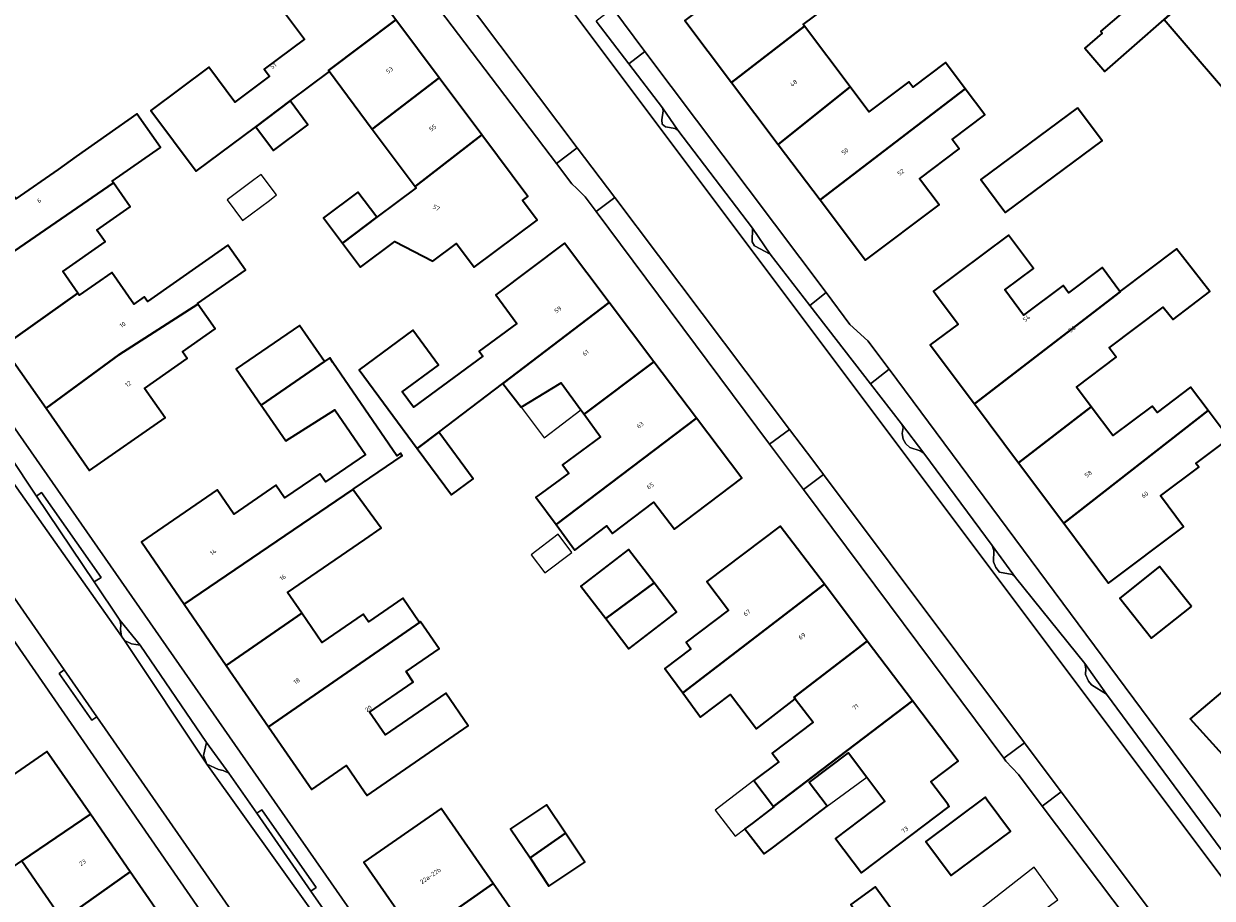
# Model space of a CAD drawing. Header units: metres. Extents: x 183400 to 185591, y 327112 to 329102.
# Tile 24 of 107: x 184040 to 184137, y 327582 to 327654. Entities that reach past the tile are written whole.
import ezdxf

# ---------------------------------------------------------------- set-up
doc = ezdxf.new("R2010")
doc.units = ezdxf.units.M
for name, color, linetype, lineweight in [('B-WE-GR-GROENVOORZIENING-GV', 80, 'Continuous', 18), ('B-WE-GR-HAAG-GV', 90, 'GR-HAAG1', 13), ('B-WE-OG-BEBOUWING-GV', 7, 'Continuous', 35), ('B-WE-OG-BEBOUWING_HUISNUMMER-T18', 10, 'Continuous', 18), ('B-WE-OG-BEBOUWING_LUIFEL-GV', 7, 'Continuous', 18), ('B-WE-OG-BEBOUWING_OVERIG-GV', 7, 'Continuous', 18), ('B-WE-OG-TERREIN_ERF-GV', 7, 'Continuous', 18), ('B-WE-VH-VERHARDING_ASFALT-GV', 252, 'Continuous', 18), ('B-WE-VH-VERHARDING_BETONSTRAATSTEEN-GV', 252, 'Continuous', 18), ('B-WE-VH-VERHARDING_TEGEL-GV', 252, 'Continuous', 18)]:
    doc.layers.add(name, color=color, linetype=linetype, lineweight=lineweight)
doc.styles.add('NLCS-ISO-M200-T25', font='NLCS-ISO.ttf')
doc.linetypes.add('GR-HAAG1', pattern='A,6,[176,NLCS.SHX,S=0.125,R=0,X=0,Y=0],-2', length=8)

msp = doc.modelspace()

# ---------------------------------------------------------------- linework, layer by layer
at = {"layer": 'B-WE-GR-GROENVOORZIENING-GV', "flags": 128}
for points in [[(184091.9, 327646.79), (184091.95, 327646.56), (184091.84, 327645.81), (184091.87, 327645.46), (184092.12, 327645.24), (184092.91, 327645.11), (184093.13, 327644.97), (184091.9, 327646.79)], [(184099.22, 327636.99), (184099.19, 327635.88), (184099.38, 327635.54), (184100.66, 327634.87), (184099.22, 327636.99)], [(184113.18, 327618.65), (184111.36, 327621.03), (184111.5, 327620.73), (184111.43, 327620.25), (184111.51, 327619.79), (184111.73, 327619.4), (184112.05, 327619.09), (184112.88, 327618.83), (184113.18, 327618.65)], [(184118.75, 327611.1), (184118.9, 327610.71), (184118.86, 327609.79), (184119.06, 327609.32), (184119.35, 327608.95), (184120.39, 327608.74), (184120.66, 327608.5), (184118.75, 327611.1)], [(184047.65, 327605.02), (184047.74, 327604.65), (184047.7, 327604.27), (184047.79, 327603.73), (184048.035, 327603.367), (184048.61, 327603.09), (184049.3, 327602.99), (184047.65, 327605.02)], [(184126.3, 327601.49), (184126.4, 327601.05), (184126.37, 327600.59), (184126.62, 327600.05), (184126.86, 327599.76), (184128.07, 327599), (184126.3, 327601.49)], [(184054.72, 327595.04), (184054.47, 327594), (184054.74, 327593.28), (184055.7, 327592.86), (184056.08, 327592.78), (184056.53, 327592.56), (184054.72, 327595.04)]]:
    msp.add_lwpolyline(points, close=True, dxfattribs=at)
at = {"layer": 'B-WE-GR-HAAG-GV', "flags": 128}
for points in [[(184091.9, 327646.79), (184091.95, 327646.56), (184091.84, 327645.81), (184091.87, 327645.46), (184092.12, 327645.24), (184092.91, 327645.11), (184093.13, 327644.97), (184091.9, 327646.79)], [(184099.22, 327636.99), (184099.19, 327635.88), (184099.38, 327635.54), (184100.66, 327634.87), (184099.22, 327636.99)], [(184113.18, 327618.65), (184111.36, 327621.03), (184111.5, 327620.73), (184111.43, 327620.25), (184111.51, 327619.79), (184111.73, 327619.4), (184112.05, 327619.09), (184112.88, 327618.83), (184113.18, 327618.65)], [(184118.75, 327611.1), (184118.9, 327610.71), (184118.86, 327609.79), (184119.06, 327609.32), (184119.35, 327608.95), (184120.39, 327608.74), (184120.66, 327608.5), (184118.75, 327611.1)], [(184047.79, 327603.73), (184048.035, 327603.367), (184048.61, 327603.09), (184049.3, 327602.99), (184047.65, 327605.02), (184047.74, 327604.65), (184047.7, 327604.27), (184047.79, 327603.73)], [(184128.07, 327599), (184126.3, 327601.49), (184126.4, 327601.05), (184126.37, 327600.59), (184126.62, 327600.05), (184126.86, 327599.76), (184128.07, 327599)], [(184054.74, 327593.28), (184055.7, 327592.86), (184056.08, 327592.78), (184056.53, 327592.56), (184054.72, 327595.04), (184054.47, 327594), (184054.74, 327593.28)]]:
    msp.add_lwpolyline(points, close=True, dxfattribs=at)
at = {"layer": 'B-WE-OG-BEBOUWING-GV', "flags": 128}
for points in [[(184132.778, 327653.999), (184141.17, 327661.341), (184137.247, 327665.925), (184132.049, 327661.342), (184134.27, 327658.746), (184127.607, 327653.044), (184127.737, 327652.893), (184126.308, 327651.671), (184127.938, 327649.764), (184132.778, 327653.999)], [(184097.523, 327648.86), (184103.46, 327653.444), (184103.35, 327653.59), (184106.6, 327656.03), (184109.27, 327658.04), (184113.85, 327661.49), (184111.03, 327665.23), (184109.38, 327663.98), (184110.62, 327662.33), (184105.03, 327658.11), (184104.39, 327658.96), (184101.14, 327656.52), (184099.702, 327658.434), (184093.708, 327653.926), (184097.523, 327648.86)], [(184141.17, 327661.341), (184132.778, 327653.999), (184139.49, 327646.156), (184145.796, 327651.553), (184145.369, 327652.052), (184143.033, 327654.782), (184145.198, 327656.635), (184141.17, 327661.341)], [(184058.729, 327645.258), (184061.527, 327647.361), (184064.732, 327649.754), (184064.662, 327649.847), (184070.143, 327653.973), (184066.523, 327658.819), (184060.987, 327654.684), (184062.693, 327652.4), (184059.408, 327649.947), (184059.845, 327649.362), (184057.025, 327647.255), (184054.9, 327650.099), (184050.174, 327646.568), (184053.866, 327641.625), (184058.729, 327645.258)], [(184070.143, 327653.973), (184064.662, 327649.847), (184064.732, 327649.754), (184068.235, 327645.064), (184073.678, 327649.241), (184070.143, 327653.973)], [(184107.173, 327648.512), (184103.46, 327653.444), (184097.523, 327648.86), (184101.321, 327643.816), (184107.173, 327648.512)], [(184107.173, 327648.512), (184101.321, 327643.816), (184104.734, 327639.283), (184116.568, 327648.351), (184114.96, 327650.49), (184112.28, 327648.48), (184111.96, 327648.91), (184108.71, 327646.47), (184107.173, 327648.512)], [(184077.16, 327644.58), (184073.678, 327649.241), (184068.235, 327645.064), (184071.729, 327640.386), (184077.16, 327644.58)], [(184104.734, 327639.283), (184108.434, 327634.369), (184114.428, 327638.886), (184112.83, 327641), (184116.07, 327643.44), (184115.5, 327644.21), (184118.17, 327646.22), (184116.568, 327648.351), (184104.734, 327639.283)], [(184061.527, 327647.361), (184058.729, 327645.258), (184060.177, 327643.319), (184062.981, 327645.414), (184061.527, 327647.361)], [(184125.72, 327646.8), (184117.84, 327640.95), (184119.709, 327638.427), (184119.84, 327638.25), (184127.73, 327644.09), (184125.72, 327646.8)], [(184034.758, 327632.16), (184047.13, 327640.677), (184047.03, 327640.82), (184050.965, 327643.568), (184049.046, 327646.317), (184044.101, 327642.814), (184042.632, 327641.774), (184039.188, 327639.369), (184037.506, 327641.708), (184031.177, 327637.288), (184034.758, 327632.16)], [(184077.16, 327644.58), (184071.729, 327640.386), (184071.817, 327640.268), (184068.605, 327637.869), (184065.801, 327635.774), (184067.273, 327633.804), (184070.077, 327635.898), (184073.154, 327634.285), (184075.09, 327635.736), (184076.542, 327633.8), (184081.663, 327637.638), (184080.464, 327639.238), (184080.904, 327639.568), (184077.16, 327644.58)], [(184044.241, 327631.679), (184043.005, 327633.449), (184046.465, 327635.865), (184045.79, 327636.832), (184048.496, 327638.721), (184047.13, 327640.677), (184034.758, 327632.16), (184038.128, 327627.333), (184044.241, 327631.679)], [(184065.801, 327635.774), (184068.605, 327637.869), (184067.067, 327639.928), (184064.263, 327637.833), (184065.801, 327635.774)], [(184117.306, 327622.672), (184129.198, 327631.791), (184129.171, 327631.828), (184127.719, 327633.767), (184124.988, 327631.723), (184124.55, 327632.309), (184121.324, 327629.894), (184119.781, 327631.955), (184122.122, 327633.707), (184120.088, 327636.423), (184113.974, 327631.847), (184114.139, 327631.626), (184115.981, 327629.166), (184113.716, 327627.47), (184117.306, 327622.672)], [(184044.241, 327631.679), (184038.128, 327627.333), (184041.644, 327622.298), (184047.577, 327626.652), (184054.015, 327630.783), (184053.981, 327630.831), (184057.884, 327633.556), (184056.464, 327635.589), (184049.905, 327631.009), (184049.641, 327631.386), (184048.797, 327630.797), (184046.993, 327633.379), (184044.345, 327631.53), (184044.241, 327631.679)], [(184071.89, 327619.013), (184073.659, 327620.361), (184078.864, 327624.33), (184087.529, 327630.936), (184083.891, 327635.754), (184078.31, 327631.535), (184080.01, 327629.22), (184076.93, 327626.95), (184077.23, 327626.54), (184071.6, 327622.4), (184070.68, 327623.65), (184073.63, 327625.82), (184071.53, 327628.67), (184067.15, 327625.44), (184071.89, 327619.013)], [(184126.833, 327622.417), (184125.625, 327624.03), (184128.874, 327626.462), (184128.303, 327627.224), (184132.704, 327630.553), (184133.499, 327629.528), (184136.491, 327631.826), (184133.772, 327635.299), (184129.171, 327631.828), (184129.198, 327631.791), (184117.306, 327622.672), (184120.914, 327617.852), (184126.833, 327622.417)], [(184054.015, 327630.783), (184047.577, 327626.652), (184041.644, 327622.298), (184045.192, 327617.217), (184051.341, 327621.511), (184049.664, 327623.913), (184053.148, 327626.346), (184052.753, 327626.912), (184055.418, 327628.773), (184054.015, 327630.783)], [(184087.529, 327630.936), (184078.864, 327624.33), (184080.38, 327622.38), (184083.63, 327624.38), (184085.242, 327622.163), (184085.502, 327621.806), (184091.191, 327626.086), (184087.529, 327630.936)], [(184059.181, 327622.563), (184064.33, 327626.1), (184062.3, 327629.06), (184057.15, 327625.52), (184059.181, 327622.563)], [(184052.908, 327606.32), (184066.656, 327615.674), (184066.764, 327615.748), (184070.679, 327618.412), (184070.53, 327618.63), (184070.24, 327618.43), (184065.008, 327626.04), (184064.76, 327626.4), (184064.33, 327626.1), (184059.181, 327622.563), (184059.373, 327622.284), (184061.19, 327619.64), (184065.174, 327622.176), (184067.671, 327618.542), (184064.408, 327616.298), (184063.955, 327616.957), (184061.088, 327614.985), (184060.374, 327616.023), (184056.954, 327613.671), (184055.594, 327615.648), (184049.415, 327611.398), (184052.908, 327606.32)], [(184094.656, 327621.499), (184091.191, 327626.086), (184085.502, 327621.806), (184086.83, 327619.98), (184083.74, 327617.7), (184084.24, 327617.02), (184081.72, 327615.16), (184081.568, 327615.048), (184083.207, 327612.828), (184094.656, 327621.499)], [(184126.833, 327622.417), (184120.914, 327617.852), (184124.596, 327612.931), (184136.357, 327622.108), (184134.933, 327624.01), (184132.197, 327621.963), (184131.811, 327622.479), (184128.59, 327620.069), (184126.833, 327622.417)], [(184094.656, 327621.499), (184083.207, 327612.828), (184084.747, 327610.741), (184087.349, 327612.706), (184087.807, 327612.099), (184091.182, 327614.648), (184092.852, 327612.438), (184098.358, 327616.596), (184094.656, 327621.499)], [(184136.357, 327622.108), (184124.596, 327612.931), (184128.247, 327608.052), (184134.366, 327612.631), (184132.477, 327615.154), (184135.6, 327617.491), (184135.367, 327617.802), (184138.067, 327619.823), (184136.357, 327622.108)], [(184073.659, 327620.361), (184071.89, 327619.013), (184074.68, 327615.23), (184076.46, 327616.54), (184073.659, 327620.361)], [(184062.479, 327605.587), (184061.32, 327607.272), (184067.626, 327611.61), (184068.962, 327612.529), (184066.656, 327615.674), (184052.908, 327606.32), (184056.335, 327601.338), (184062.479, 327605.587)], [(184093.531, 327599.09), (184105.078, 327607.947), (184101.489, 327612.694), (184095.506, 327608.171), (184097.267, 327605.842), (184093.805, 327603.224), (184094.203, 327602.698), (184092.064, 327601.08), (184093.531, 327599.09)], [(184087.26, 327605.159), (184091.203, 327608.069), (184089.12, 327610.79), (184085.23, 327607.81), (184087.26, 327605.159)], [(184134.993, 327606.134), (184132.384, 327609.4), (184129.164, 327606.827), (184131.758, 327603.55), (184134.993, 327606.134)], [(184087.26, 327605.159), (184089.15, 327602.69), (184093.04, 327605.67), (184091.203, 327608.069), (184087.26, 327605.159)], [(184105.078, 327607.947), (184093.531, 327599.09), (184094.989, 327597.112), (184097.424, 327598.952), (184099.541, 327596.167), (184102.707, 327598.612), (184102.614, 327598.736), (184108.582, 327603.313), (184105.078, 327607.947)], [(184062.479, 327605.587), (184056.335, 327601.338), (184059.783, 327596.326), (184072.168, 327604.877), (184072.133, 327604.927), (184072.05, 327604.871), (184070.718, 327606.807), (184067.917, 327604.88), (184067.475, 327605.523), (184064.114, 327603.21), (184062.479, 327605.587)], [(184072.168, 327604.877), (184059.783, 327596.326), (184063.292, 327591.224), (184066.134, 327593.179), (184067.606, 327591.039), (184067.812, 327590.74), (184076.051, 327596.408), (184074.22, 327599.069), (184069.277, 327595.669), (184068.002, 327597.522), (184071.569, 327599.976), (184070.98, 327600.833), (184073.674, 327602.686), (184072.168, 327604.877)], [(184112.253, 327598.456), (184108.582, 327603.313), (184102.614, 327598.736), (184102.707, 327598.612), (184104.157, 327596.696), (184100.83, 327594.181), (184101.361, 327593.479), (184099.343, 327591.954), (184100.943, 327589.837), (184112.253, 327598.456)], [(184147.542, 327592.383), (184140.117, 327600.834), (184139.936, 327600.678), (184139.642, 327600.99), (184134.894, 327596.979), (184137.742, 327593.817), (184142.652, 327588.148), (184147.542, 327592.383)], [(184112.253, 327598.456), (184100.943, 327589.837), (184100.973, 327589.797), (184099.194, 327588.452), (184098.61, 327588.011), (184100.182, 327585.972), (184100.75, 327586.394), (184102.529, 327587.739), (184105.321, 327589.85), (184103.85, 327591.796), (184107.04, 327594.209), (184108.543, 327592.221), (184110.019, 327590.268), (184105.991, 327587.222), (184108.102, 327584.431), (184115.265, 327589.846), (184115.136, 327590.017), (184113.757, 327591.84), (184115.983, 327593.523), (184112.253, 327598.456)], [(184039.666, 327585.393), (184045.254, 327589.198), (184041.709, 327594.33), (184036.032, 327590.409), (184037.657, 327588.055), (184034.119, 327585.612), (184034.494, 327585.069), (184028.981, 327581.261), (184030.359, 327579.265), (184031.676, 327580.175), (184031.78, 327580.024), (184036.365, 327583.134), (184039.666, 327585.393)], [(184118.361, 327590.347), (184118.185, 327590.585), (184113.345, 327586.985), (184115.415, 327584.195), (184120.255, 327587.795), (184118.361, 327590.347)], [(184071.807, 327579.145), (184078.096, 327583.549), (184073.85, 327589.668), (184067.542, 327585.286), (184071.807, 327579.145)], [(184081.089, 327585.644), (184083.975, 327587.665), (184082.43, 327589.98), (184079.5, 327588.02), (184081.089, 327585.644)], [(184042.977, 327580.598), (184048.502, 327584.495), (184045.254, 327589.198), (184039.666, 327585.393), (184042.977, 327580.598)], [(184081.089, 327585.644), (184082.63, 327583.34), (184085.56, 327585.29), (184083.975, 327587.665), (184081.089, 327585.644)], [(184051.841, 327579.66), (184048.502, 327584.495), (184042.977, 327580.598), (184042.992, 327580.577), (184039.487, 327578.156), (184041.436, 327575.334), (184036.318, 327571.799), (184037.692, 327569.81), (184051.841, 327579.66)], [(184078.096, 327583.549), (184071.807, 327579.145), (184076.038, 327573.053), (184078.502, 327574.764), (184080.526, 327571.862), (184087.85, 327576.942), (184085.79, 327579.91), (184082.3, 327577.49), (184078.096, 327583.549)], [(184108.49, 327580.087), (184110.517, 327577.223), (184110.862, 327576.753), (184112.899, 327578.238), (184112.534, 327578.738), (184109.223, 327583.28), (184107.243, 327581.837), (184107.479, 327581.514), (184108.49, 327580.087)]]:
    msp.add_lwpolyline(points, close=True, dxfattribs=at)
at = {"layer": 'B-WE-OG-BEBOUWING_LUIFEL-GV', "flags": 128}
for points in [[(184085.242, 327622.163), (184083.63, 327624.38), (184080.38, 327622.38), (184082.239, 327619.887), (184085.242, 327622.163)], [(184108.543, 327592.221), (184107.04, 327594.209), (184103.85, 327591.796), (184105.321, 327589.85), (184108.543, 327592.221)], [(184099.343, 327591.954), (184096.188, 327589.537), (184097.817, 327587.412), (184098.61, 327588.011), (184099.194, 327588.452), (184100.973, 327589.797), (184100.943, 327589.837), (184099.343, 327591.954)], [(184117.562, 327581.269), (184119.352, 327578.782), (184119.501, 327578.889), (184124.122, 327582.215), (184122.192, 327584.884), (184117.562, 327581.269)]]:
    msp.add_lwpolyline(points, close=True, dxfattribs=at)
at = {"layer": 'B-WE-OG-BEBOUWING_OVERIG-GV', "flags": 128}
for points in [[(184059.174, 327641.367), (184058.589, 327640.934), (184056.394, 327639.294), (184057.651, 327637.612), (184059.846, 327639.252), (184060.435, 327639.693), (184059.174, 327641.367)], [(184081.174, 327610.362), (184082.289, 327608.885), (184084.5, 327610.554), (184083.385, 327612.031), (184081.174, 327610.362)]]:
    msp.add_lwpolyline(points, close=True, dxfattribs=at)
at = {"layer": 'B-WE-OG-TERREIN_ERF-GV', "flags": 128}
for points in [[(184042.581, 327715.101), (184046.321, 327710.141), (184053.38, 327700.744), (184055.099, 327698.456), (184069.858, 327678.809), (184072.811, 327674.879), (184087.833, 327654.882), (184090.459, 327651.385), (184105.227, 327631.726), (184107.17, 327629.14), (184108.63, 327627.8), (184110.355, 327625.476), (184140.54, 327584.8)], [(184139.49, 327646.156), (184132.778, 327653.999), (184127.938, 327649.764), (184126.308, 327651.671), (184127.737, 327652.893), (184127.607, 327653.044), (184134.27, 327658.746), (184132.049, 327661.342), (184130.453, 327663.206), (184128.454, 327661.495), (184127.224, 327660.442), (184126.756, 327660.989), (184120.245, 327655.417), (184118.554, 327657.392), (184122.52, 327660.786), (184122.424, 327660.898), (184120.959, 327662.61), (184123.391, 327664.691), (184122.942, 327665.215), (184126.194, 327667.998), (184124.308, 327670.201), (184129.664, 327674.785), (184133.55, 327670.244), (184137.247, 327665.925)], [(184132.11, 327577.57), (184122.831, 327589.87), (184120.9, 327592.43), (184119.87, 327593.54), (184119.7, 327593.769), (184103.368, 327615.68), (184100.622, 327619.363), (184086.478, 327638.338), (184086.478, 327638.338), (184085.59, 327639.53), (184084.907, 327640.207), (184084.51, 327640.6), (184083.248, 327642.264), (184068.91, 327661.172)], [(184106.6, 327656.03), (184103.35, 327653.59), (184103.46, 327653.444), (184107.173, 327648.512), (184108.71, 327646.47), (184111.96, 327648.91), (184112.28, 327648.48), (184114.96, 327650.49), (184116.568, 327648.351), (184116.568, 327648.351), (184118.17, 327646.22), (184115.5, 327644.21), (184116.07, 327643.44), (184112.83, 327641), (184114.428, 327638.886), (184108.434, 327634.369), (184104.734, 327639.283), (184101.321, 327643.816), (184097.523, 327648.86), (184093.708, 327653.926)], [(184070.143, 327653.973), (184073.678, 327649.241), (184077.16, 327644.58), (184080.904, 327639.568), (184080.464, 327639.238), (184081.663, 327637.638), (184076.542, 327633.8), (184075.09, 327635.736), (184073.154, 327634.285), (184070.077, 327635.898), (184067.273, 327633.804), (184065.801, 327635.774), (184064.263, 327637.833), (184067.067, 327639.928), (184068.605, 327637.869), (184071.817, 327640.268), (184071.729, 327640.386), (184068.235, 327645.064), (184064.732, 327649.754), (184064.732, 327649.754), (184061.527, 327647.361), (184062.981, 327645.414), (184060.177, 327643.319), (184058.729, 327645.258), (184053.866, 327641.625), (184050.174, 327646.568), (184054.9, 327650.099), (184057.025, 327647.255), (184059.845, 327649.362), (184059.408, 327649.947), (184062.693, 327652.4), (184060.987, 327654.684)], [(184039.188, 327639.369), (184042.632, 327641.774), (184044.101, 327642.814), (184049.046, 327646.317), (184050.965, 327643.568), (184047.03, 327640.82), (184047.13, 327640.677), (184047.13, 327640.677), (184048.496, 327638.721), (184045.79, 327636.832), (184046.465, 327635.865), (184043.005, 327633.449), (184044.241, 327631.679), (184044.345, 327631.53), (184046.993, 327633.379), (184048.797, 327630.797), (184049.641, 327631.386), (184049.905, 327631.009), (184056.464, 327635.589), (184057.884, 327633.556), (184053.981, 327630.831), (184054.015, 327630.783), (184055.418, 327628.773), (184052.753, 327626.912), (184053.148, 327626.346), (184049.664, 327623.913), (184051.341, 327621.511), (184045.192, 327617.217), (184041.644, 327622.298), (184038.128, 327627.333)], [(184026.845, 327638.246), (184062.2, 327587.46), (184064.438, 327584.242), (184090.28, 327547.09)], [(184036.032, 327590.409), (184041.709, 327594.33), (184045.254, 327589.198), (184048.502, 327584.495), (184051.841, 327579.66), (184055.189, 327574.813), (184058.416, 327570.14), (184062.114, 327564.786), (184056.437, 327560.865), (184053.015, 327565.818), (184049.724, 327563.545), (184051.128, 327561.513), (184048.24, 327559.518), (184046.773, 327561.641), (184040.961, 327557.627), (184040.833, 327557.538), (184045.1, 327551.401), (184050.851, 327555.255), (184054.369, 327557.707), (184065.216, 327565.424), (184028.68, 327618.29)], [(184036.318, 327571.799), (184041.436, 327575.334), (184039.487, 327578.156), (184042.992, 327580.577), (184042.977, 327580.598), (184039.666, 327585.393)], [(184107.243, 327581.837), (184109.223, 327583.28), (184112.534, 327578.738)]]:
    msp.add_lwpolyline(points, dxfattribs=at)
for points in [[(184125.72, 327646.8), (184127.73, 327644.09), (184119.84, 327638.25), (184119.709, 327638.427), (184117.84, 327640.95), (184125.72, 327646.8)], [(184129.171, 327631.828), (184133.772, 327635.299), (184136.491, 327631.826), (184133.499, 327629.528), (184132.704, 327630.553), (184128.303, 327627.224), (184128.874, 327626.462), (184125.625, 327624.03), (184126.833, 327622.417), (184128.59, 327620.069), (184131.811, 327622.479), (184132.197, 327621.963), (184134.933, 327624.01), (184136.357, 327622.108), (184138.067, 327619.823), (184135.367, 327617.802), (184135.6, 327617.491), (184132.477, 327615.154), (184134.366, 327612.631), (184128.247, 327608.052), (184124.596, 327612.931), (184120.914, 327617.852), (184117.306, 327622.672), (184113.716, 327627.47), (184115.981, 327629.166), (184114.139, 327631.626), (184113.974, 327631.847), (184120.088, 327636.423), (184122.122, 327633.707), (184119.781, 327631.955), (184121.324, 327629.894), (184124.55, 327632.309), (184124.988, 327631.723), (184127.719, 327633.767), (184129.171, 327631.828)], [(184087.529, 327630.936), (184091.191, 327626.086), (184094.656, 327621.499), (184098.358, 327616.596), (184092.852, 327612.438), (184091.182, 327614.648), (184087.807, 327612.099), (184087.349, 327612.706), (184084.747, 327610.741), (184083.207, 327612.828), (184081.568, 327615.048), (184081.72, 327615.16), (184084.24, 327617.02), (184083.74, 327617.7), (184086.83, 327619.98), (184085.502, 327621.806), (184085.242, 327622.163), (184083.63, 327624.38), (184080.38, 327622.38), (184078.864, 327624.33), (184073.659, 327620.361), (184076.46, 327616.54), (184074.68, 327615.23), (184071.89, 327619.013), (184067.15, 327625.44), (184071.53, 327628.67), (184073.63, 327625.82), (184070.68, 327623.65), (184071.6, 327622.4), (184077.23, 327626.54), (184076.93, 327626.95), (184080.01, 327629.22), (184078.31, 327631.535), (184083.891, 327635.754), (184087.529, 327630.936)], [(184059.181, 327622.563), (184057.15, 327625.52), (184062.3, 327629.06), (184064.33, 327626.1), (184064.76, 327626.4), (184065.008, 327626.04), (184070.24, 327618.43), (184070.53, 327618.63), (184070.679, 327618.412), (184066.764, 327615.748), (184066.656, 327615.674), (184068.962, 327612.529), (184067.626, 327611.61), (184061.32, 327607.272), (184062.479, 327605.587), (184064.114, 327603.21), (184067.475, 327605.523), (184067.917, 327604.88), (184070.718, 327606.807), (184072.05, 327604.871), (184072.133, 327604.927), (184072.168, 327604.877), (184073.674, 327602.686), (184070.98, 327600.833), (184071.569, 327599.976), (184068.002, 327597.522), (184069.277, 327595.669), (184074.22, 327599.069), (184076.051, 327596.408), (184067.812, 327590.74), (184067.606, 327591.039), (184066.134, 327593.179), (184063.292, 327591.224), (184059.783, 327596.326), (184056.335, 327601.338), (184052.908, 327606.32), (184049.415, 327611.398), (184055.594, 327615.648), (184056.954, 327613.671), (184060.374, 327616.023), (184061.088, 327614.985), (184063.955, 327616.957), (184064.408, 327616.298), (184067.671, 327618.542), (184065.174, 327622.176), (184061.19, 327619.64), (184059.373, 327622.284), (184059.181, 327622.563)], [(184108.582, 327603.313), (184112.253, 327598.456), (184115.983, 327593.523), (184113.757, 327591.84), (184115.136, 327590.017), (184115.265, 327589.846), (184108.102, 327584.431), (184105.991, 327587.222), (184110.019, 327590.268), (184108.543, 327592.221), (184107.04, 327594.209), (184103.85, 327591.796), (184105.321, 327589.85), (184102.529, 327587.739), (184100.75, 327586.394), (184100.182, 327585.972), (184098.61, 327588.011), (184099.194, 327588.452), (184100.973, 327589.797), (184100.943, 327589.837), (184099.343, 327591.954), (184101.361, 327593.479), (184100.83, 327594.181), (184104.157, 327596.696), (184102.707, 327598.612), (184099.541, 327596.167), (184097.424, 327598.952), (184094.989, 327597.112), (184093.531, 327599.09), (184092.064, 327601.08), (184094.203, 327602.698), (184093.805, 327603.224), (184097.267, 327605.842), (184095.506, 327608.171), (184101.489, 327612.694), (184105.078, 327607.947), (184108.582, 327603.313)], [(184091.203, 327608.069), (184093.04, 327605.67), (184089.15, 327602.69), (184087.26, 327605.159), (184085.23, 327607.81), (184089.12, 327610.79), (184091.203, 327608.069)], [(184134.993, 327606.134), (184131.758, 327603.55), (184129.164, 327606.827), (184132.384, 327609.4), (184134.993, 327606.134)], [(184147.542, 327592.383), (184142.652, 327588.148), (184137.742, 327593.817), (184134.894, 327596.979), (184139.642, 327600.99), (184139.936, 327600.678), (184140.117, 327600.834), (184142.499, 327602.898), (184144.954, 327600.063), (184147.098, 327601.922), (184152.005, 327596.248), (184147.542, 327592.383)], [(184118.361, 327590.347), (184120.255, 327587.795), (184115.415, 327584.195), (184113.345, 327586.985), (184118.185, 327590.585), (184118.361, 327590.347)], [(184071.807, 327579.145), (184067.542, 327585.286), (184073.85, 327589.668), (184078.096, 327583.549), (184082.3, 327577.49), (184085.79, 327579.91), (184087.85, 327576.942), (184080.526, 327571.862), (184078.502, 327574.764), (184076.038, 327573.053), (184071.807, 327579.145)], [(184083.975, 327587.665), (184085.56, 327585.29), (184082.63, 327583.34), (184081.089, 327585.644), (184079.5, 327588.02), (184082.43, 327589.98), (184083.975, 327587.665)]]:
    msp.add_lwpolyline(points, close=True, dxfattribs=at)
at = {"layer": 'B-WE-VH-VERHARDING_ASFALT-GV', "flags": 128}
for points in [[(184139.055, 327582.207), (184138.805, 327582.493), (184137.82, 327583.62), (184081.64, 327658.56), (184081.382, 327658.927), (184073.86, 327669.07), (184064.051, 327682.46), (184063.785, 327682.82), (184056.583, 327691.985), (184056.492, 327692.094), (184056.28, 327692.32), (184048.54, 327702.5), (184044.237, 327708.1), (184040.613, 327712.849), (184040.579, 327712.898), (184040.346, 327713.232), (184039.964, 327712.907), (184035.136, 327708.801)], [(184037.415, 327705.463), (184043.01, 327698.59), (184048.513, 327691.439), (184054.002, 327684.306), (184064.756, 327670.331), (184065.35, 327669.56), (184070.665, 327662.502), (184084.938, 327643.546), (184088.004, 327639.475), (184102.24, 327620.57), (184104.13, 327618.06), (184105.002, 327616.898), (184121.395, 327595.032), (184124.386, 327591.043), (184132.399, 327580.355)], [(184066.35, 327577.07), (184054.74, 327593.28), (184048.035, 327603.367), (184047.79, 327603.73), (184029.73, 327629.3)], [(184029.528, 327620.529), (184043.119, 327600.964), (184045.777, 327597.136), (184071.076, 327560.714)]]:
    msp.add_lwpolyline(points, dxfattribs=at)
at = {"layer": 'B-WE-VH-VERHARDING_BETONSTRAATSTEEN-GV', "flags": 128}
for points in [[(184081.64, 327658.56), (184137.82, 327583.62)], [(184137.42, 327586.319), (184128.07, 327599), (184126.86, 327599.76), (184126.62, 327600.05), (184126.37, 327600.59), (184126.4, 327601.05), (184126.3, 327601.49), (184120.66, 327608.5), (184120.66, 327608.5), (184120.39, 327608.74), (184119.35, 327608.95), (184119.06, 327609.32), (184118.86, 327609.79), (184118.9, 327610.71), (184118.75, 327611.1), (184113.18, 327618.65), (184112.88, 327618.83), (184112.05, 327619.09), (184111.73, 327619.4), (184111.51, 327619.79), (184111.43, 327620.25), (184111.5, 327620.73), (184111.36, 327621.03), (184108.832, 327624.299), (184103.89, 327630.692), (184100.66, 327634.87), (184099.38, 327635.54), (184099.19, 327635.88), (184099.22, 327636.99), (184093.13, 327644.97), (184092.91, 327645.11), (184092.12, 327645.24), (184091.87, 327645.46), (184091.84, 327645.81), (184091.95, 327646.56), (184091.9, 327646.79), (184089.148, 327650.38), (184086.488, 327653.851)]]:
    msp.add_lwpolyline(points, dxfattribs=at)
for points in [[(184087.833, 327654.882), (184086.488, 327653.851), (184089.148, 327650.38), (184090.459, 327651.385), (184087.833, 327654.882)], [(184083.248, 327642.264), (184084.51, 327640.6), (184084.907, 327640.207), (184085.59, 327639.53), (184086.478, 327638.338), (184088.004, 327639.475), (184084.938, 327643.546), (184083.248, 327642.264)], [(184105.227, 327631.726), (184103.89, 327630.692), (184108.832, 327624.299), (184110.355, 327625.476), (184108.63, 327627.8), (184107.17, 327629.14), (184105.227, 327631.726)], [(184038.61, 327618.52), (184038.38, 327618.61), (184037.88, 327618.64), (184037.33, 327618.87), (184036.99, 327619.34), (184037.24, 327620.49), (184031.2, 327628.94), (184030.98, 327629.11), (184030.26, 327629.14), (184029.73, 327629.3), (184047.79, 327603.73), (184047.7, 327604.27), (184047.74, 327604.65), (184047.65, 327605.02), (184045.562, 327608.138), (184040.872, 327615.142), (184038.61, 327618.52)], [(184103.368, 327615.68), (184105.002, 327616.898), (184104.13, 327618.06), (184102.24, 327620.57), (184100.622, 327619.363), (184103.368, 327615.68)], [(184045.562, 327608.138), (184046.121, 327608.513), (184041.282, 327615.428), (184040.872, 327615.142), (184045.562, 327608.138)], [(184054.74, 327593.28), (184054.47, 327594), (184054.72, 327595.04), (184049.3, 327602.99), (184048.61, 327603.09), (184048.035, 327603.367), (184054.74, 327593.28)], [(184043.119, 327600.964), (184042.709, 327600.677), (184045.379, 327596.86), (184045.777, 327597.136), (184043.119, 327600.964)], [(184124.386, 327591.043), (184121.395, 327595.032), (184119.7, 327593.769), (184119.87, 327593.54), (184120.9, 327592.43), (184122.831, 327589.87), (184124.386, 327591.043)], [(184066.35, 327577.07), (184066.08, 327577.57), (184066.13, 327578.76), (184063.229, 327582.93), (184058.809, 327589.284), (184056.53, 327592.56), (184056.08, 327592.78), (184055.7, 327592.86), (184054.74, 327593.28), (184066.35, 327577.07)], [(184058.809, 327589.284), (184063.229, 327582.93), (184063.657, 327583.228), (184059.219, 327589.571), (184058.809, 327589.284)]]:
    msp.add_lwpolyline(points, close=True, dxfattribs=at)
at = {"layer": 'B-WE-VH-VERHARDING_TEGEL-GV', "flags": 128}
for points in [[(184083.248, 327642.264), (184084.938, 327643.546), (184070.665, 327662.502), (184068.91, 327661.172), (184083.248, 327642.264)], [(184103.89, 327630.692), (184105.227, 327631.726), (184090.459, 327651.385), (184089.148, 327650.38), (184091.9, 327646.79), (184093.13, 327644.97), (184099.22, 327636.99), (184100.66, 327634.87), (184103.89, 327630.692)], [(184086.478, 327638.338), (184100.622, 327619.363), (184102.24, 327620.57), (184088.004, 327639.475), (184086.478, 327638.338)], [(184139.055, 327582.207), (184142.638, 327584.6), (184140.54, 327584.8), (184110.355, 327625.476), (184108.832, 327624.299), (184111.36, 327621.03), (184113.18, 327618.65), (184118.75, 327611.1), (184120.66, 327608.5), (184126.3, 327601.49), (184128.07, 327599), (184137.42, 327586.319), (184138.844, 327584.388), (184138.221, 327583.921), (184139.182, 327582.822), (184138.805, 327582.493), (184139.055, 327582.207)], [(184119.7, 327593.769), (184121.395, 327595.032), (184105.002, 327616.898), (184103.368, 327615.68), (184119.7, 327593.769)], [(184122.831, 327589.87), (184132.11, 327577.57), (184133.694, 327578.628), (184133.471, 327578.925), (184133.071, 327578.625), (184131.999, 327580.055), (184132.399, 327580.355), (184124.386, 327591.043), (184122.831, 327589.87)]]:
    msp.add_lwpolyline(points, close=True, dxfattribs=at)
for points in [[(184090.28, 327547.09), (184064.438, 327584.242), (184062.2, 327587.46), (184026.845, 327638.246)], [(184028.68, 327618.29), (184065.216, 327565.424), (184065.691, 327564.735), (184065.934, 327564.384), (184081.95, 327541.21), (184081.91, 327540.94), (184081.646, 327540.409), (184083.601, 327541.777), (184084.013, 327542.065), (184083.95, 327542.18), (184073.458, 327557.285), (184073.059, 327557.008), (184070.666, 327560.428), (184071.076, 327560.714), (184045.777, 327597.136), (184045.379, 327596.86), (184042.709, 327600.677), (184043.119, 327600.964), (184029.528, 327620.529)], [(184038.61, 327618.52), (184040.872, 327615.142), (184041.282, 327615.428), (184046.121, 327608.513), (184045.562, 327608.138), (184047.65, 327605.02), (184049.3, 327602.99), (184054.72, 327595.04), (184056.53, 327592.56), (184058.809, 327589.284), (184059.219, 327589.571), (184063.657, 327583.228), (184063.229, 327582.93), (184066.13, 327578.76)]]:
    msp.add_lwpolyline(points, dxfattribs=at)

# ---------------------------------------------------------------- texts
at = {"layer": 'B-WE-OG-BEBOUWING_HUISNUMMER-T18', "char_height": 0.36, "attachment_point": 5, "style": 'NLCS-ISO-M200-T25'}
for s, insert, rotation in [('51', (184060.159, 327650.222), 36.7), ('53', (184069.639, 327649.869), 36.8), ('48', (184102.575, 327648.801), 37), ('55', (184073.158, 327645.157), 36.8), ('50', (184106.76, 327643.242), 37), ('52', (184111.312, 327641.546), 37), ('6', (184041.071, 327639.239), 34.9), ('57', (184073.448, 327638.647), 332.3), ('59', (184083.363, 327630.34), 37.1), ('10', (184047.882, 327629.121), 34.9), ('54', (184121.561, 327629.626), 36.8), ('56', (184125.266, 327628.758), 36.8), ('61', (184085.624, 327626.821), 37.1), ('12', (184048.33, 327624.287), 34.9), ('63', (184090.069, 327620.935), 37.1), ('58', (184126.591, 327616.941), 36.8), ('65', (184090.895, 327615.972), 37.1), ('60', (184131.199, 327615.257), 36.8), ('14', (184055.263, 327610.566), 34.5), ('16', (184060.935, 327608.506), 34.5), ('67', (184098.772, 327605.626), 37.1), ('69', (184103.258, 327603.722), 37.1), ('18', (184062.067, 327600.064), 34.5), ('20', (184067.917, 327597.809), 34.5), ('71', (184107.62, 327597.952), 37.1), ('73', (184111.64, 327587.937), 37.1), ('23', (184044.615, 327585.265), 34.6), ('22a-22b', (184072.972, 327584.187), 34.8)]:
    msp.add_mtext(s, dxfattribs=dict(at, insert=insert, rotation=rotation))

doc.saveas('drawing.dxf')
